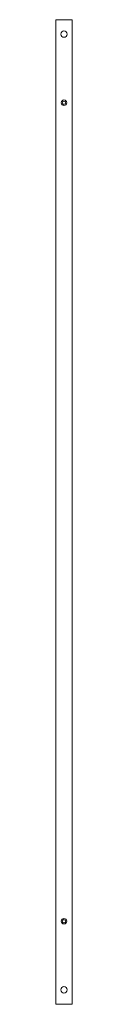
# Model space of a CAD drawing. Header units: millimetres. Extents: x 798 to 828, y 258 to 2036.
import ezdxf

# ---------------------------------------------------------------- set-up
doc = ezdxf.new("R2010")
doc.units = ezdxf.units.MM

msp = doc.modelspace()

# ---------------------------------------------------------------- linework, layer by layer
at = {"color": 0, "linetype": 'Continuous', "lineweight": 0}
for p, q in [((798.3, 2035.8), (798.3, 257.8)), ((800.3, 2035.8), (798.3, 2035.8)), ((800.3, 2035.8), (826.3, 2035.8)), ((828.3, 2035.8), (826.3, 2035.8)), ((828.3, 2035.8), (828.3, 257.8)), ((800.3, 257.8), (798.3, 257.8)), ((800.3, 257.8), (826.3, 257.8)), ((828.3, 257.8), (826.3, 257.8))]:
    msp.add_line(p, q, dxfattribs=at)
at = {"color": 0, "linetype": 'Continuous', "lineweight": 0, "extrusion": (0, 0, -1)}
for centre, radius, start, end in [((-813.3, 2009.7), 5.75, 0, 180), ((-813.3, 2009.7), 5.75, 180, 0), ((-813.3, 1885.8), 5, 0, 180), ((-813.3, 1885.8), 5, 180, 0), ((-813.3, 407.8), 5, 0, 180), ((-813.3, 407.8), 3, 0, 180), ((-813.3, 407.8), 5, 180, 0), ((-813.3, 407.8), 3, 180, 0)]:
    msp.add_arc(centre, radius, start, end, dxfattribs=at)
at = {"color": 0, "linetype": 'Continuous', "lineweight": 0}
for centre, radius, start, end in [((813.3, 1885.8), 3, 0, 180), ((813.3, 1885.8), 3, 180, 0), ((813.3, 283.9), 5.75, 0, 180), ((813.3, 283.9), 5.75, 180, 0)]:
    msp.add_arc(centre, radius, start, end, dxfattribs=at)

doc.saveas('drawing.dxf')
